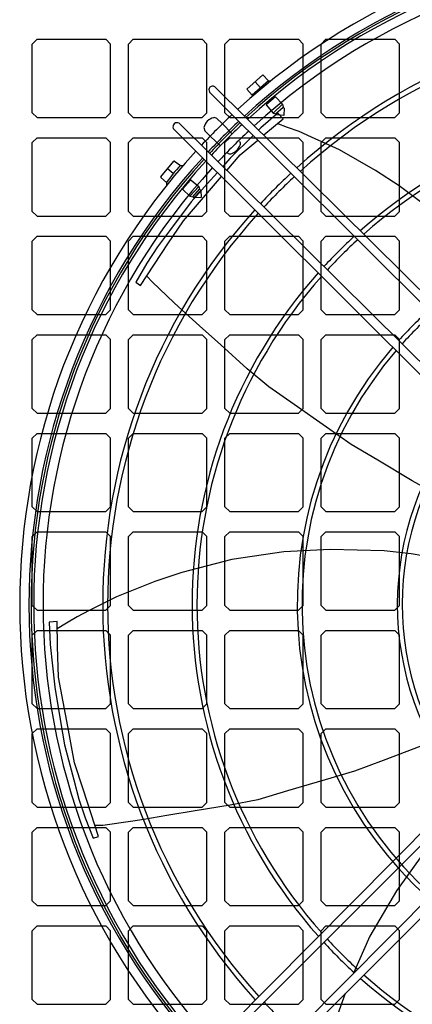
# Model space of a CAD drawing. Header units: millimetres. Extents: x -53211 to 165, y -26563 to 3137.
# Tile 7 of 15: x -28760 to -28268, y -15753 to -14519. Entities that reach past the tile are written whole.
import ezdxf

# ---------------------------------------------------------------- set-up
doc = ezdxf.new("R2010")
doc.units = ezdxf.units.MM
doc.header["$MEASUREMENT"] = 0

msp = doc.modelspace()

# ---------------------------------------------------------------- linework, layer by layer
for p, q in [((-28738, -14543.9), (-28743.9, -14549.8)), ((-28738, -14543.9), (-28651.8, -14543.9)), ((-28645.9, -14549.8), (-28651.8, -14543.9)), ((-28617.5, -14543.9), (-28623.4, -14549.8)), ((-28617.5, -14543.9), (-28531.2, -14543.9)), ((-28525.3, -14549.8), (-28531.2, -14543.9)), ((-28496.9, -14543.9), (-28502.8, -14549.8)), ((-28496.9, -14543.9), (-28410.7, -14543.9)), ((-28404.8, -14549.8), (-28410.7, -14543.9)), ((-28376.4, -14543.9), (-28382.3, -14549.8)), ((-28376.4, -14543.9), (-28290.1, -14543.9)), ((-28284.3, -14549.8), (-28290.1, -14543.9)), ((-28743.9, -14636), (-28743.9, -14549.8)), ((-28645.9, -14636), (-28645.9, -14549.8)), ((-28623.4, -14636), (-28623.4, -14549.8)), ((-28525.3, -14636), (-28525.3, -14549.8)), ((-28502.8, -14636), (-28502.8, -14549.8)), ((-28404.8, -14636), (-28404.8, -14549.8)), ((-28382.3, -14636), (-28382.3, -14549.8)), ((-28284.3, -14636), (-28284.3, -14549.8)), ((-28475.3, -14606.2), (-28455.5, -14588.5)), ((-28448.3, -14596), (-28468.6, -14613.8)), ((-28458.2, -14604.7), (-28465.2, -14597.2)), ((-28455.5, -14588.5), (-28448.3, -14596)), ((-28448.3, -14596), (-28445.2, -14596)), ((-28000, -15131.1), (-28522, -14610)), ((-28515.6, -14603.4), (-27991.6, -15122.6)), ((-28468.6, -14613.8), (-28475.3, -14606.2)), ((-28468.6, -14613.8), (-28468.6, -14615.5)), ((-28439.6, -14616.1), (-28451.1, -14625.8)), ((-28430.8, -14625.3), (-28439.6, -14616.1)), ((-28738, -14641.9), (-28743.9, -14636)), ((-28645.9, -14636), (-28651.8, -14641.9)), ((-28617.5, -14641.9), (-28623.4, -14636)), ((-28525.3, -14636), (-28531.2, -14641.9)), ((-28496.9, -14641.9), (-28502.8, -14636)), ((-28451.1, -14625.8), (-28442.6, -14636.3)), ((-28442.6, -14636.3), (-28430.8, -14625.3)), ((-28439.5, -14637.2), (-28430, -14628.9)), ((-28430.8, -14625.3), (-28430, -14628.9)), ((-28428.7, -14630.3), (-28430, -14628.9)), ((-28428.7, -14630.3), (-28429.1, -14639.4)), ((-28404.8, -14636), (-28410.7, -14641.9)), ((-28376.4, -14641.9), (-28382.3, -14636)), ((-28284.3, -14636), (-28290.1, -14641.9)), ((-28738, -14641.9), (-28651.8, -14641.9)), ((-28617.5, -14641.9), (-28531.2, -14641.9)), ((-28513.1, -14643.3), (-28506.1, -14649.5)), ((-28496.9, -14641.9), (-28410.7, -14641.9)), ((-28442.5, -14636.3), (-28439.5, -14637.2)), ((-28438.4, -14638.6), (-28439.5, -14637.2)), ((-28429.1, -14639.4), (-28438.4, -14638.6)), ((-28376.4, -14641.9), (-28290.1, -14641.9)), ((-28045.2, -15177.1), (-28567.5, -14655.6)), ((-28560.1, -14649.1), (-28036.4, -15168.2)), ((-28529.3, -14654.3), (-28528.1, -14658.5)), ((-28521.1, -14665.5), (-28528.1, -14658.5)), ((-28506.1, -14649.5), (-28493.6, -14662.3)), ((-28738, -14667.4), (-28743.9, -14673.2)), ((-28738, -14667.4), (-28651.8, -14667.4)), ((-28645.9, -14673.2), (-28651.8, -14667.4)), ((-28617.5, -14667.4), (-28623.4, -14673.2)), ((-28617.5, -14667.4), (-28531.2, -14667.4)), ((-28525.3, -14673.2), (-28531.2, -14667.4)), ((-28521.1, -14665.5), (-28508.5, -14677.2)), ((-28496.9, -14667.4), (-28502.8, -14673.2)), ((-28496.9, -14667.4), (-28410.7, -14667.4)), ((-28404.8, -14673.2), (-28410.7, -14667.4)), ((-28376.4, -14667.4), (-28382.3, -14673.2)), ((-28376.4, -14667.4), (-28290.1, -14667.4)), ((-28284.3, -14673.2), (-28290.1, -14667.4)), ((-28743.9, -14759.5), (-28743.9, -14673.2)), ((-28645.9, -14759.5), (-28645.9, -14673.2)), ((-28623.4, -14759.5), (-28623.4, -14673.2)), ((-28525.3, -14759.5), (-28525.3, -14673.2)), ((-28502.8, -14759.5), (-28502.8, -14673.2)), ((-28404.8, -14759.5), (-28404.8, -14673.2)), ((-28382.3, -14759.5), (-28382.3, -14673.2)), ((-28284.3, -14759.5), (-28284.3, -14673.2)), ((-28582.9, -14716.1), (-28566.7, -14696.7)), ((-28565.8, -14696.6), (-28566.7, -14696.7)), ((-28565.8, -14696.6), (-28558.5, -14701.9)), ((-28567.6, -14712.2), (-28574.6, -14706.1)), ((-28558.5, -14701.9), (-28554.9, -14701.9)), ((-28582.9, -14716.1), (-28582.9, -14716.9)), ((-28575.9, -14723.5), (-28582.9, -14716.9)), ((-28555.5, -14731.2), (-28546, -14720.6)), ((-28545.1, -14720.5), (-28546, -14720.6)), ((-28545.1, -14720.5), (-28535.6, -14728.4)), ((-28575.9, -14723.5), (-28575.9, -14727.2)), ((-28555.5, -14731.2), (-28555.5, -14732.1)), ((-28546.9, -14740.5), (-28555.5, -14732.1)), ((-28535.6, -14728.4), (-28546.9, -14740.5)), ((-28543.1, -14741.2), (-28534.5, -14731.9)), ((-28541.7, -14742.7), (-28532.9, -14733.4)), ((-28535.6, -14728.4), (-28534.5, -14731.9)), ((-28534.5, -14731.9), (-28532.9, -14733.4)), ((-28532.9, -14733.4), (-28532.5, -14742.3)), ((-28532.9, -14733.4), (-28532.5, -14742.3)), ((-28546.9, -14740.5), (-28543.1, -14741.2)), ((-28541.7, -14742.7), (-28543.1, -14741.2)), ((-28532.5, -14742.3), (-28541.7, -14742.7)), ((-28532.5, -14742.3), (-28541.7, -14742.7)), ((-28738, -14765.4), (-28743.9, -14759.5)), ((-28738, -14765.4), (-28651.8, -14765.4)), ((-28645.9, -14759.5), (-28651.8, -14765.4)), ((-28617.5, -14765.4), (-28623.4, -14759.5)), ((-28617.5, -14765.4), (-28531.2, -14765.4)), ((-28525.3, -14759.5), (-28531.2, -14765.4)), ((-28496.9, -14765.4), (-28502.8, -14759.5)), ((-28496.9, -14765.4), (-28410.7, -14765.4)), ((-28404.8, -14759.5), (-28410.7, -14765.4)), ((-28376.4, -14765.4), (-28382.3, -14759.5)), ((-28376.4, -14765.4), (-28290.1, -14765.4)), ((-28284.3, -14759.5), (-28290.1, -14765.4)), ((-28738, -14790.8), (-28743.9, -14796.7)), ((-28738, -14790.8), (-28651.8, -14790.8)), ((-28645.9, -14796.7), (-28651.8, -14790.8)), ((-28617.5, -14790.8), (-28623.4, -14796.7)), ((-28617.5, -14790.8), (-28531.2, -14790.8)), ((-28525.3, -14796.7), (-28531.2, -14790.8)), ((-28496.9, -14790.8), (-28502.8, -14796.7)), ((-28496.9, -14790.8), (-28410.7, -14790.8)), ((-28404.8, -14796.7), (-28410.7, -14790.8)), ((-28376.4, -14790.8), (-28382.3, -14796.7)), ((-28376.4, -14790.8), (-28290.1, -14790.8)), ((-28284.3, -14796.7), (-28290.1, -14790.8)), ((-28743.9, -14883), (-28743.9, -14796.7)), ((-28645.9, -14883), (-28645.9, -14796.7)), ((-28623.4, -14883), (-28623.4, -14796.7)), ((-28525.3, -14883), (-28525.3, -14796.7)), ((-28502.8, -14883), (-28502.8, -14796.7)), ((-28404.8, -14883), (-28404.8, -14796.7)), ((-28382.3, -14883), (-28382.3, -14796.7)), ((-28284.3, -14883), (-28284.3, -14796.7)), ((-28738, -14888.8), (-28743.9, -14883)), ((-28738, -14888.8), (-28651.8, -14888.8)), ((-28645.9, -14883), (-28651.8, -14888.8)), ((-28617.5, -14888.8), (-28623.4, -14883)), ((-28617.5, -14888.8), (-28531.2, -14888.8)), ((-28525.3, -14883), (-28531.2, -14888.8)), ((-28496.9, -14888.8), (-28502.8, -14883)), ((-28496.9, -14888.8), (-28410.7, -14888.8)), ((-28404.8, -14883), (-28410.7, -14888.8)), ((-28376.4, -14888.8), (-28382.3, -14883)), ((-28376.4, -14888.8), (-28290.1, -14888.8)), ((-28284.3, -14883), (-28290.1, -14888.8)), ((-28738, -14914.3), (-28743.9, -14920.2)), ((-28738, -14914.3), (-28651.8, -14914.3)), ((-28645.9, -14920.2), (-28651.8, -14914.3)), ((-28617.5, -14914.3), (-28623.4, -14920.2)), ((-28617.5, -14914.3), (-28531.2, -14914.3)), ((-28525.3, -14920.2), (-28531.2, -14914.3)), ((-28496.9, -14914.3), (-28502.8, -14920.2)), ((-28496.9, -14914.3), (-28410.7, -14914.3)), ((-28404.8, -14920.2), (-28410.7, -14914.3)), ((-28376.4, -14914.3), (-28382.3, -14920.2)), ((-28376.4, -14914.3), (-28290.1, -14914.3)), ((-28284.3, -14920.2), (-28290.1, -14914.3)), ((-28743.9, -15006.4), (-28743.9, -14920.2)), ((-28645.9, -15006.4), (-28645.9, -14920.2)), ((-28623.4, -15006.4), (-28623.4, -14920.2)), ((-28525.3, -15006.4), (-28525.3, -14920.2)), ((-28502.8, -15006.4), (-28502.8, -14920.2)), ((-28404.8, -15006.4), (-28404.8, -14920.2)), ((-28382.3, -15006.4), (-28382.3, -14920.2)), ((-28284.3, -15006.4), (-28284.3, -14920.2)), ((-28738, -15012.3), (-28743.9, -15006.4)), ((-28738, -15012.3), (-28651.8, -15012.3)), ((-28645.9, -15006.4), (-28651.8, -15012.3)), ((-28617.5, -15012.3), (-28623.4, -15006.4)), ((-28617.5, -15012.3), (-28531.2, -15012.3)), ((-28525.3, -15006.4), (-28531.2, -15012.3)), ((-28496.9, -15012.3), (-28502.8, -15006.4)), ((-28496.9, -15012.3), (-28410.7, -15012.3)), ((-28404.8, -15006.4), (-28410.7, -15012.3)), ((-28376.4, -15012.3), (-28382.3, -15006.4)), ((-28376.4, -15012.3), (-28290.1, -15012.3)), ((-28284.3, -15006.4), (-28290.1, -15012.3)), ((-28738, -15037.8), (-28743.9, -15043.7)), ((-28738, -15037.8), (-28651.8, -15037.8)), ((-28645.9, -15043.7), (-28651.8, -15037.8)), ((-28617.5, -15037.8), (-28623.4, -15043.7)), ((-28617.5, -15037.8), (-28531.2, -15037.8)), ((-28525.3, -15043.7), (-28531.2, -15037.8)), ((-28496.9, -15037.8), (-28502.8, -15043.7)), ((-28496.9, -15037.8), (-28410.7, -15037.8)), ((-28404.8, -15043.7), (-28410.7, -15037.8)), ((-28376.4, -15037.8), (-28382.3, -15043.7)), ((-28376.4, -15037.8), (-28290.1, -15037.8)), ((-28284.3, -15043.7), (-28290.1, -15037.8)), ((-28743.9, -15129.9), (-28743.9, -15043.7)), ((-28645.9, -15129.9), (-28645.9, -15043.7)), ((-28623.4, -15129.9), (-28623.4, -15043.7)), ((-28525.3, -15129.9), (-28525.3, -15043.7)), ((-28502.8, -15129.9), (-28502.8, -15043.7)), ((-28404.8, -15129.9), (-28404.8, -15043.7)), ((-28382.3, -15129.9), (-28382.3, -15043.7)), ((-28284.3, -15129.9), (-28284.3, -15043.7)), ((-28738, -15135.8), (-28743.9, -15129.9)), ((-28738, -15135.8), (-28651.8, -15135.8)), ((-28645.9, -15129.9), (-28651.8, -15135.8)), ((-28617.5, -15135.8), (-28623.4, -15129.9)), ((-28617.5, -15135.8), (-28531.2, -15135.8)), ((-28525.3, -15129.9), (-28531.2, -15135.8)), ((-28496.9, -15135.8), (-28502.8, -15129.9)), ((-28496.9, -15135.8), (-28410.7, -15135.8)), ((-28404.8, -15129.9), (-28410.7, -15135.8)), ((-28376.4, -15135.8), (-28382.3, -15129.9)), ((-28376.4, -15135.8), (-28290.1, -15135.8)), ((-28284.3, -15129.9), (-28290.1, -15135.8)), ((-28738, -15161.3), (-28743.9, -15167.2)), ((-28738, -15161.3), (-28651.8, -15161.3)), ((-28645.9, -15167.2), (-28651.8, -15161.3)), ((-28617.5, -15161.3), (-28623.4, -15167.2)), ((-28617.5, -15161.3), (-28531.2, -15161.3)), ((-28525.3, -15167.2), (-28531.2, -15161.3)), ((-28496.9, -15161.3), (-28502.8, -15167.2)), ((-28496.9, -15161.3), (-28410.7, -15161.3)), ((-28404.8, -15167.2), (-28410.7, -15161.3)), ((-28376.4, -15161.3), (-28382.3, -15167.2)), ((-28376.4, -15161.3), (-28290.1, -15161.3)), ((-28284.3, -15167.2), (-28290.1, -15161.3)), ((-28743.9, -15253.4), (-28743.9, -15167.2)), ((-28645.9, -15253.4), (-28645.9, -15167.2)), ((-28623.4, -15253.4), (-28623.4, -15167.2)), ((-28525.3, -15253.4), (-28525.3, -15167.2)), ((-28502.8, -15253.4), (-28502.8, -15167.2)), ((-28404.8, -15253.4), (-28404.8, -15167.2)), ((-28382.3, -15253.4), (-28382.3, -15167.2)), ((-28284.3, -15253.4), (-28284.3, -15167.2)), ((-28738, -15259.3), (-28743.9, -15253.4)), ((-28738, -15259.3), (-28651.8, -15259.3)), ((-28645.9, -15253.4), (-28651.8, -15259.3)), ((-28617.5, -15259.3), (-28623.4, -15253.4)), ((-28617.5, -15259.3), (-28531.2, -15259.3)), ((-28525.3, -15253.4), (-28531.2, -15259.3)), ((-28496.9, -15259.3), (-28502.8, -15253.4)), ((-28496.9, -15259.3), (-28410.7, -15259.3)), ((-28404.8, -15253.4), (-28410.7, -15259.3)), ((-28376.4, -15259.3), (-28382.3, -15253.4)), ((-28376.4, -15259.3), (-28290.1, -15259.3)), ((-28284.3, -15253.4), (-28290.1, -15259.3)), ((-28738, -15284.8), (-28743.9, -15290.6)), ((-28738, -15284.8), (-28651.8, -15284.8)), ((-28645.9, -15290.6), (-28651.8, -15284.8)), ((-28617.5, -15284.8), (-28623.4, -15290.6)), ((-28617.5, -15284.8), (-28531.2, -15284.8)), ((-28525.3, -15290.6), (-28531.2, -15284.8)), ((-28496.9, -15284.8), (-28502.8, -15290.6)), ((-28496.9, -15284.8), (-28410.7, -15284.8)), ((-28404.8, -15290.6), (-28410.7, -15284.8)), ((-28376.4, -15284.8), (-28382.3, -15290.6)), ((-28376.4, -15284.8), (-28290.1, -15284.8)), ((-28284.3, -15290.6), (-28290.1, -15284.8)), ((-28743.9, -15376.9), (-28743.9, -15290.6)), ((-28645.9, -15376.9), (-28645.9, -15290.6)), ((-28623.4, -15376.9), (-28623.4, -15290.6)), ((-28525.3, -15376.9), (-28525.3, -15290.6)), ((-28502.8, -15376.9), (-28502.8, -15290.6)), ((-28404.8, -15376.9), (-28404.8, -15290.6)), ((-28382.3, -15376.9), (-28382.3, -15290.6)), ((-28284.3, -15376.9), (-28284.3, -15290.6)), ((-28566.5, -15850.4), (-28047.3, -15326.3)), ((-28038.8, -15334.7), (-28559.9, -15856.7)), ((-28520.8, -15894.8), (-28001.7, -15371.1)), ((-28738, -15382.8), (-28743.9, -15376.9)), ((-28738, -15382.8), (-28651.8, -15382.8)), ((-28645.9, -15376.9), (-28651.8, -15382.8)), ((-28617.5, -15382.8), (-28623.4, -15376.9)), ((-28617.5, -15382.8), (-28531.2, -15382.8)), ((-28525.3, -15376.9), (-28531.2, -15382.8)), ((-28496.9, -15382.8), (-28502.8, -15376.9)), ((-28496.9, -15382.8), (-28410.7, -15382.8)), ((-27992.8, -15379.9), (-28473.5, -15861.4)), ((-28404.8, -15376.9), (-28410.7, -15382.8)), ((-28376.4, -15382.8), (-28382.3, -15376.9)), ((-28376.4, -15382.8), (-28290.1, -15382.8)), ((-28284.3, -15376.9), (-28290.1, -15382.8)), ((-28738, -15408.2), (-28743.9, -15414.1)), ((-28738, -15408.2), (-28651.8, -15408.2)), ((-28645.9, -15414.1), (-28651.8, -15408.2)), ((-28617.5, -15408.2), (-28623.4, -15414.1)), ((-28617.5, -15408.2), (-28531.2, -15408.2)), ((-28525.3, -15414.1), (-28531.2, -15408.2)), ((-28496.9, -15408.2), (-28502.8, -15414.1)), ((-28496.9, -15408.2), (-28410.7, -15408.2)), ((-28404.8, -15414.1), (-28410.7, -15408.2)), ((-28376.4, -15408.2), (-28382.3, -15414.1)), ((-28376.4, -15408.2), (-28290.1, -15408.2)), ((-28284.3, -15414.1), (-28290.1, -15408.2)), ((-28743.9, -15500.4), (-28743.9, -15414.1)), ((-28645.9, -15500.4), (-28645.9, -15414.1)), ((-28623.4, -15500.4), (-28623.4, -15414.1)), ((-28525.3, -15500.4), (-28525.3, -15414.1)), ((-28502.8, -15500.4), (-28502.8, -15414.1)), ((-28404.8, -15500.4), (-28404.8, -15414.1)), ((-28382.3, -15500.4), (-28382.3, -15414.1)), ((-28284.3, -15500.4), (-28284.3, -15414.1)), ((-28738, -15506.2), (-28743.9, -15500.4)), ((-28738, -15506.2), (-28651.8, -15506.2)), ((-28645.9, -15500.4), (-28651.8, -15506.2)), ((-28617.5, -15506.2), (-28623.4, -15500.4)), ((-28617.5, -15506.2), (-28531.2, -15506.2)), ((-28525.3, -15500.4), (-28531.2, -15506.2)), ((-28496.9, -15506.2), (-28502.8, -15500.4)), ((-28496.9, -15506.2), (-28410.7, -15506.2)), ((-28404.8, -15500.4), (-28410.7, -15506.2)), ((-28376.4, -15506.2), (-28382.3, -15500.4)), ((-28376.4, -15506.2), (-28290.1, -15506.2)), ((-28284.3, -15500.4), (-28290.1, -15506.2)), ((-28738, -15531.7), (-28743.9, -15537.6)), ((-28738, -15531.7), (-28651.8, -15531.7)), ((-28645.9, -15537.6), (-28651.8, -15531.7)), ((-28617.5, -15531.7), (-28623.4, -15537.6)), ((-28617.5, -15531.7), (-28531.2, -15531.7)), ((-28525.3, -15537.6), (-28531.2, -15531.7)), ((-28496.9, -15531.7), (-28502.8, -15537.6)), ((-28496.9, -15531.7), (-28410.7, -15531.7)), ((-28404.8, -15537.6), (-28410.7, -15531.7)), ((-28376.4, -15531.7), (-28382.3, -15537.6)), ((-28376.4, -15531.7), (-28290.1, -15531.7)), ((-28284.3, -15537.6), (-28290.1, -15531.7)), ((-28743.9, -15623.8), (-28743.9, -15537.6)), ((-28645.9, -15623.8), (-28645.9, -15537.6)), ((-28623.4, -15623.8), (-28623.4, -15537.6)), ((-28525.3, -15623.8), (-28525.3, -15537.6)), ((-28502.8, -15623.8), (-28502.8, -15537.6)), ((-28404.8, -15623.8), (-28404.8, -15537.6)), ((-28382.3, -15623.8), (-28382.3, -15537.6)), ((-28284.3, -15623.8), (-28284.3, -15537.6)), ((-28738, -15629.7), (-28743.9, -15623.8)), ((-28738, -15629.7), (-28651.8, -15629.7)), ((-28645.9, -15623.8), (-28651.8, -15629.7)), ((-28617.5, -15629.7), (-28623.4, -15623.8)), ((-28617.5, -15629.7), (-28531.2, -15629.7)), ((-28525.3, -15623.8), (-28531.2, -15629.7)), ((-28496.9, -15629.7), (-28502.8, -15623.8)), ((-28496.9, -15629.7), (-28410.7, -15629.7)), ((-28404.8, -15623.8), (-28410.7, -15629.7)), ((-28376.4, -15629.7), (-28382.3, -15623.8)), ((-28376.4, -15629.7), (-28290.1, -15629.7)), ((-28284.3, -15623.8), (-28290.1, -15629.7)), ((-28738, -15655.2), (-28743.9, -15661.1)), ((-28738, -15655.2), (-28651.8, -15655.2)), ((-28645.9, -15661.1), (-28651.8, -15655.2)), ((-28617.5, -15655.2), (-28623.4, -15661.1)), ((-28617.5, -15655.2), (-28531.2, -15655.2)), ((-28525.3, -15661.1), (-28531.2, -15655.2)), ((-28496.9, -15655.2), (-28502.8, -15661.1)), ((-28496.9, -15655.2), (-28410.7, -15655.2)), ((-28404.8, -15661.1), (-28410.7, -15655.2)), ((-28376.4, -15655.2), (-28382.3, -15661.1)), ((-28376.4, -15655.2), (-28290.1, -15655.2)), ((-28284.3, -15661.1), (-28290.1, -15655.2)), ((-28743.9, -15747.3), (-28743.9, -15661.1)), ((-28645.9, -15747.3), (-28645.9, -15661.1)), ((-28623.4, -15747.3), (-28623.4, -15661.1)), ((-28525.3, -15747.3), (-28525.3, -15661.1)), ((-28502.8, -15747.3), (-28502.8, -15661.1)), ((-28404.8, -15747.3), (-28404.8, -15661.1)), ((-28382.3, -15747.3), (-28382.3, -15661.1)), ((-28284.3, -15747.3), (-28284.3, -15661.1)), ((-28738, -15753.2), (-28743.9, -15747.3)), ((-28738, -15753.2), (-28651.8, -15753.2)), ((-28645.9, -15747.3), (-28651.8, -15753.2)), ((-28617.5, -15753.2), (-28623.4, -15747.3)), ((-28617.5, -15753.2), (-28531.2, -15753.2)), ((-28525.3, -15747.3), (-28531.2, -15753.2)), ((-28496.9, -15753.2), (-28502.8, -15747.3)), ((-28496.9, -15753.2), (-28410.7, -15753.2)), ((-28404.8, -15747.3), (-28410.7, -15753.2)), ((-28376.4, -15753.2), (-28382.3, -15747.3)), ((-28376.4, -15753.2), (-28290.1, -15753.2)), ((-28284.3, -15747.3), (-28290.1, -15753.2))]:
    msp.add_line(p, q)
for points in [[(-28454.4, -14664.1), (-28454, -14663.7), (-28430.1, -14643.7), (-28436.7, -14636.4), (-28458, -14654.9), (-28460.8, -14657.8)], [(-28043.2, -15023.5), (-28065.8, -14976.2), (-28087.5, -14937.5), (-28105.4, -14908.5), (-28146.5, -14854.8), (-28184.9, -14811.1), (-28233.1, -14766.2), (-28284.8, -14727.4), (-28314.6, -14708.2), (-28359.5, -14682.6), (-28394.3, -14666.7), (-28409.9, -14659.6), (-28424.6, -14654.2), (-28437.3, -14649.6)], [(-28467.5, -14664.4), (-28496.3, -14692.8), (-28505.6, -14703.2)], [(-28500.6, -14708.2), (-28483.7, -14688.6), (-28461.7, -14670.2)], [(-28512.3, -14710.7), (-28525.2, -14725.1), (-28545.3, -14747.5), (-28572.3, -14783.8), (-28587.3, -14803.9), (-28600.6, -14824.6), (-28614.4, -14848.4)], [(-28614.4, -14848.4), (-28608.6, -14852.3), (-28574.1, -14800.3), (-28554.9, -14771.3), (-28524.6, -14736.1), (-28507.2, -14715.9)], [(-28158.2, -15153.4), (-28175, -15147.9), (-28197.5, -15137.5), (-28228.1, -15119.5), (-28268.4, -15097.1), (-28311.7, -15071.4), (-28344.7, -15051.8), (-28375.9, -15029.9), (-28416.4, -15001.6), (-28448.1, -14979.4), (-28475.1, -14956.7), (-28507.9, -14926.7), (-28534.7, -14902.8), (-28556.4, -14883.5), (-28566.5, -14874), (-28594.1, -14848), (-28600, -14841)], [(-28174.8, -15207.9), (-28225.9, -15196.1), (-28269.6, -15188.8), (-28303.5, -15184.8), (-28371.1, -15183.5), (-28429.2, -15186.2), (-28494.4, -15195.9), (-28556.9, -15212.1), (-28590.5, -15223.5), (-28638.5, -15242.6), (-28672.7, -15259.9), (-28687.9, -15267.6), (-28701.3, -15275.8), (-28712.8, -15282.9)], [(-28667.8, -15545.3), (-28661.1, -15543.1), (-28680.3, -15483.8), (-28691, -15450.7), (-28699.6, -15405), (-28711.3, -15343.4), (-28712.2, -15304.7), (-28712.9, -15273.5), (-28722.8, -15274.2), (-28721.5, -15302.3), (-28715.9, -15355.9), (-28708.6, -15398.7), (-28703.6, -15428.3), (-28692.1, -15472.1), (-28685.7, -15496.3), (-28677.9, -15519.6), (-28667.8, -15545.3)], [(-28144.9, -15378.7), (-28159.7, -15388.4), (-28181.9, -15399.6), (-28215, -15412.3), (-28257.6, -15429.9), (-28304.8, -15447.7), (-28340.6, -15461.2), (-28377.2, -15472), (-28424.6, -15486), (-28461.8, -15496.9), (-28496.3, -15503.9), (-28540.2, -15510.8), (-28575.6, -15516.9), (-28604.2, -15521.8), (-28618, -15523.8), (-28655.5, -15529.1), (-28664.7, -15529.4)], [(-28112.7, -15425.7), (-28153.8, -15458.3), (-28186.7, -15488), (-28211, -15511.9), (-28254.2, -15564), (-28288.3, -15611.1), (-28321.3, -15668.1), (-28342, -15714.5)], [(-28352.3, -15740), (-28359.7, -15760.5), (-28374.7, -15809.9), (-28382.4, -15847.4), (-28385.9, -15864.2), (-28387.8, -15879.7), (-28389.5, -15893.1)]]:
    msp.add_lwpolyline(points)
for centre, radius, start, end in [((-27917.6, -15252.3), 842.1, 47.5604, 132.5421), ((-27917.8, -15252.5), 830.3, 47.5959, 132.4828), ((-27917.6, -15252.3), 827.8, 47.6037, 132.4952), ((-27917.6, -15252.3), 824.6, 47.6138, 132.4842), ((-27917.6, -15252.3), 812.9, 47.6507, 132.4443), ((-27917.6, -15252.3), 738.2, 47.9146, 132.1584), ((-27917.6, -15252.3), 732.1, 47.9383, 132.1328), ((-28518.3, -14607.2), 4.62, 54.4654, 217.1435), ((-27917.6, -15252.3), 626.3, 48.4274, 131.6029), ((-27917.6, -15252.3), 620.3, 48.4604, 131.5672), ((-27917.6, -15252.3), 842.1, 133.175, 136.8827), ((-28513.8, -14657.7), 15.8, 101.5506, 167.7701), ((-27917.8, -15252.5), 830.3, 133.1278, 136.8852), ((-27917.6, -15252.3), 827.8, 133.1427, 136.9108), ((-28516.1, -14646.6), 4.53, 48.1122, 101.5506), ((-28562.8, -14653.5), 5.16, 58.7842, 203.3343), ((-27917.6, -15252.3), 824.6, 133.1352, 136.9173), ((-27917.6, -15252.3), 812.9, 133.1077, 136.9412), ((-28488, -14674.9), 4.53, 340.2161, 43.0876), ((-27917.6, -15252.3), 842.1, 137.5604, 222.5421), ((-28500.1, -14670.6), 17.3, 286.0809, 340.2161), ((-27917.8, -15252.5), 830.3, 137.5755, 222.5037), ((-27917.6, -15252.3), 827.8, 137.6037, 222.4952), ((-27917.6, -15252.3), 824.6, 137.6138, 222.4842), ((-28496.5, -14682.9), 4.53, 224.5906, 286.0809), ((-27917.6, -15252.3), 812.9, 137.6507, 222.4443), ((-28448.7, -14808.6), 153.1, 135.8069, 146.1972), ((-27917.6, -15252.3), 738.2, 132.9109, 137.112), ((-27917.6, -15252.3), 732.1, 132.8933, 137.1273), ((-27917.6, -15252.3), 738.2, 137.9146, 222.1584), ((-27917.6, -15252.3), 732.1, 137.9383, 222.1328), ((-27917.6, -15252.3), 626.3, 132.5287, 137.4439), ((-27917.6, -15252.3), 620.3, 132.5041, 137.4652), ((-27917.6, -15252.3), 626.3, 138.4274, 221.6029), ((-27917.6, -15252.3), 620.3, 138.4604, 221.5672), ((-27917.6, -15252.3), 494.8, 131.8577, 138.0264), ((-27917.6, -15252.3), 488.8, 131.8183, 138.0607), ((-27917.6, -15252.3), 494.8, 139.3279, 228.0264), ((-27917.6, -15252.3), 488.8, 139.3808, 228.0607), ((-27917.6, -15252.3), 369.5, 140.7844, 219.0488), ((-27917.6, -15252.3), 363.4, 140.8801, 218.9452), ((-27917.6, -15252.3), 620.3, 222.5041, 227.4652), ((-27917.6, -15252.3), 626.3, 222.5287, 227.4439), ((-27917.6, -15252.3), 626.3, 228.4274, 311.6029), ((-27917.6, -15252.3), 620.3, 228.4604, 311.5672), ((-27917.6, -15252.3), 732.1, 222.8933, 227.1273)]:
    msp.add_arc(centre, radius, start, end)

doc.saveas('drawing.dxf')
